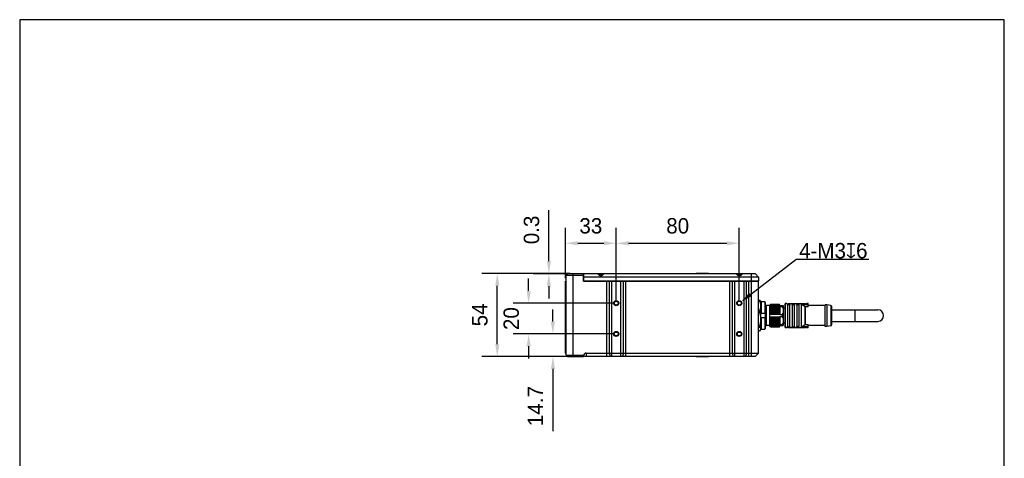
# Model space of a CAD drawing. Header units: millimetres. Extents: x -48 to 112, y 178 to 358.
# Tile 3 of 3: x -48 to 112, y 286 to 358. Entities that reach past the tile are written whole.
import ezdxf

# ---------------------------------------------------------------- set-up
doc = ezdxf.new("R2010")
doc.units = ezdxf.units.MM
doc.header["$LTSCALE"] = 46.255
doc.header["$PDMODE"] = 3
doc.header["$PDSIZE"] = 8
doc.layers.get('0').update_dxf_attribs({"linetype": 'CONTINUOUS'})
doc.layers.get('Defpoints').update_dxf_attribs({"linetype": 'CONTINUOUS'})
doc.layers.add('00_COMPONENTS', color=7, linetype='CONTINUOUS')
doc.layers.add('51__DRAFT_DIMS', color=7, linetype='CONTINUOUS')
doc.styles.get("Standard").update_dxf_attribs({"font": '兰亭黑 GBK.TTF', "height": 2.5})
doc.dimstyles.new('DIMSTYLE_1', dxfattribs={"dimtxt": 3, "dimasz": 2, "dimexe": 2.5, "dimexo": 0.5, "dimgap": 0.75, "dimtad": 1, "dimlfac": 4, "dimdsep": 46, "dimtxsty": 'STANDARD', "dimblk": '_FILLED', "dimblk1": '_FILLED', "dimblk2": '_FILLED', "dimcen": 0.09, "dimclrd": 8, "dimclre": 8, "dimclrt": 256, "dimazin": 2, "dimtp": 0.3, "dimtm": 0.3, "dimtfac": 1, "dimtofl": 0, "dimtmove": 0, "dimatfit": 3, "dimldrblk": '_FILLED', "dimfxl": 1, "dimtolj": 1, "dimarcsym": 0})

# ---------------------------------------------------------------- blocks, each defined once
blk = doc.blocks.new('_FILLED')
at = {"color": 0, "linetype": 'ByBlock'}
blk.add_solid([(0, 0), (-1, 0.167), (-1, -0.167)], dxfattribs=at)
blk = doc.blocks.new('*D1')
at = {"layer": '51__DRAFT_DIMS', "color": 8, "lineweight": -2}
for p, q in [((40.84, 315.56), (40.84, 323.75)), ((49.09, 312.01), (49.09, 323.75)), ((42.84, 321.25), (47.09, 321.25))]:
    blk.add_line(p, q, dxfattribs=at)
at = {"layer": 'Defpoints', "color": 0}
for p in [(49.09, 321.25), (40.84, 315.06), (49.09, 311.51)]:
    blk.add_point(p, dxfattribs=at)
at = {"layer": '51__DRAFT_DIMS', "color": 8, "linetype": 'ByBlock', "lineweight": -2, "xscale": 2, "yscale": 2, "zscale": 2, "rotation": 180}
blk.add_blockref('_FILLED', (40.84, 321.25), dxfattribs=at)
at = {"layer": '51__DRAFT_DIMS', "color": 8, "linetype": 'ByBlock', "lineweight": -2, "xscale": 2, "yscale": 2, "zscale": 2}
blk.add_blockref('_FILLED', (49.09, 321.25), dxfattribs=at)
at = {"layer": '51__DRAFT_DIMS', "insert": (44.96, 325.33), "char_height": 2.5, "attachment_point": 2, "line_spacing_factor": 0.9}
blk.add_mtext('\\A1;33', dxfattribs=at)
blk = doc.blocks.new('*D2')
at = {"layer": '51__DRAFT_DIMS', "color": 8, "lineweight": -2}
for p, q in [((49.09, 312.01), (49.09, 323.74)), ((69.09, 312.01), (69.09, 323.74)), ((51.09, 321.24), (67.09, 321.24))]:
    blk.add_line(p, q, dxfattribs=at)
at = {"layer": 'Defpoints', "color": 0}
for p in [(69.09, 321.24), (49.09, 311.51), (69.09, 311.51)]:
    blk.add_point(p, dxfattribs=at)
at = {"layer": '51__DRAFT_DIMS', "color": 8, "linetype": 'ByBlock', "lineweight": -2, "xscale": 2, "yscale": 2, "zscale": 2, "rotation": 180}
blk.add_blockref('_FILLED', (49.09, 321.24), dxfattribs=at)
at = {"layer": '51__DRAFT_DIMS', "color": 8, "linetype": 'ByBlock', "lineweight": -2, "xscale": 2, "yscale": 2, "zscale": 2}
blk.add_blockref('_FILLED', (69.09, 321.24), dxfattribs=at)
at = {"layer": '51__DRAFT_DIMS', "insert": (59.08, 325.33), "char_height": 2.5, "attachment_point": 2, "line_spacing_factor": 0.9}
blk.add_mtext('\\A1;80', dxfattribs=at)
blk = doc.blocks.new('*D3')
at = {"layer": '51__DRAFT_DIMS', "color": 8, "lineweight": -2}
for p, q in [((34.86, 313.51), (34.86, 315.51)), ((48.59, 311.51), (32.36, 311.51)), ((48.59, 306.51), (32.36, 306.51)), ((34.86, 304.51), (34.86, 302.51))]:
    blk.add_line(p, q, dxfattribs=at)
at = {"layer": 'Defpoints', "color": 0}
for p in [(49.09, 311.51), (34.86, 306.51), (49.09, 306.51)]:
    blk.add_point(p, dxfattribs=at)
at = {"layer": '51__DRAFT_DIMS', "color": 8, "linetype": 'ByBlock', "lineweight": -2, "xscale": 2, "yscale": 2, "zscale": 2}
for p, rotation in [((34.86, 311.51), 270), ((34.86, 306.51), 90)]:
    blk.add_blockref('_FILLED', p, dxfattribs=dict(at, rotation=rotation))
at = {"layer": '51__DRAFT_DIMS', "insert": (30.77, 309.01), "char_height": 2.5, "attachment_point": 2, "rotation": 90, "line_spacing_factor": 0.9}
blk.add_mtext('\\A1;20', dxfattribs=at)
blk = doc.blocks.new('*D4')
at = {"layer": '51__DRAFT_DIMS', "color": 8, "lineweight": -2}
for p, q in [((38.8, 308.51), (38.8, 310.51)), ((48.59, 306.51), (36.3, 306.51)), ((41.59, 302.84), (36.3, 302.84)), ((38.8, 300.84), (38.8, 290.74))]:
    blk.add_line(p, q, dxfattribs=at)
at = {"layer": 'Defpoints', "color": 0}
for p in [(38.8, 306.51), (49.09, 306.51), (42.09, 302.84)]:
    blk.add_point(p, dxfattribs=at)
at = {"layer": '51__DRAFT_DIMS', "color": 8, "linetype": 'ByBlock', "lineweight": -2, "xscale": 2, "yscale": 2, "zscale": 2}
for p, rotation in [((38.8, 306.51), 270.0000000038), ((38.8, 302.84), 90.00000000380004)]:
    blk.add_blockref('_FILLED', p, dxfattribs=dict(at, rotation=rotation))
at = {"layer": '51__DRAFT_DIMS', "insert": (34.71, 294.79), "char_height": 2.5, "attachment_point": 2, "rotation": 90, "line_spacing_factor": 0.9}
blk.add_mtext('\\A1;14.7', dxfattribs=at)
blk = doc.blocks.new('*D5')
at = {"layer": '51__DRAFT_DIMS', "color": 8, "lineweight": -2}
for p, q in [((41.59, 316.34), (27.26, 316.34)), ((29.76, 304.84), (29.76, 314.34)), ((41.59, 302.84), (27.26, 302.84))]:
    blk.add_line(p, q, dxfattribs=at)
at = {"layer": 'Defpoints', "color": 0}
for p in [(29.76, 316.34), (42.09, 316.34), (42.09, 302.84)]:
    blk.add_point(p, dxfattribs=at)
at = {"layer": '51__DRAFT_DIMS', "color": 8, "linetype": 'ByBlock', "lineweight": -2, "xscale": 2, "yscale": 2, "zscale": 2}
for p, rotation in [((29.76, 316.34), 90.00000000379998), ((29.76, 302.84), 270.0000000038)]:
    blk.add_blockref('_FILLED', p, dxfattribs=dict(at, rotation=rotation))
at = {"layer": '51__DRAFT_DIMS', "insert": (25.67, 309.6), "char_height": 2.5, "attachment_point": 2, "rotation": 90, "line_spacing_factor": 0.9}
blk.add_mtext('\\A1;54', dxfattribs=at)
blk = doc.blocks.new('*D6')
at = {"layer": '51__DRAFT_DIMS', "color": 8, "lineweight": -2}
for p, q in [((38.14, 318.34), (38.14, 326.64)), ((41.59, 316.34), (35.64, 316.34)), ((43.32, 316.26), (35.64, 316.26)), ((38.14, 314.26), (38.14, 312.26))]:
    blk.add_line(p, q, dxfattribs=at)
at = {"layer": 'Defpoints', "color": 0}
for p in [(38.14, 316.26), (42.09, 316.34), (43.82, 316.26)]:
    blk.add_point(p, dxfattribs=at)
at = {"layer": '51__DRAFT_DIMS', "color": 8, "linetype": 'ByBlock', "lineweight": -2, "xscale": 2, "yscale": 2, "zscale": 2}
for p, rotation in [((38.14, 316.34), 269.9999999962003), ((38.14, 316.26), 89.99999999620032)]:
    blk.add_blockref('_FILLED', p, dxfattribs=dict(at, rotation=rotation))
at = {"layer": '51__DRAFT_DIMS', "insert": (34.06, 321.09), "char_height": 2.5, "attachment_point": 1, "rotation": 90, "line_spacing_factor": 0.9}
blk.add_mtext('\\A1;0.3', dxfattribs=at)

msp = doc.modelspace()

# ---------------------------------------------------------------- linework, layer by layer
at = {"color": 8}
msp.add_line((70.9188, 312.9313), (78.2737, 318.6302), dxfattribs=at)
msp.add_lwpolyline([(-47.8474, 177.5619), (112.1526, 177.5619), (112.1526, 357.5619), (-47.8474, 357.5619)], close=True)
at = {"layer": '00_COMPONENTS'}
for p, q in [((41.2158, 316.3399), (40.9658, 316.0899)), ((40.9658, 303.0899), (40.9658, 316.0899)), ((40.9658, 316.0899), (43.7783, 316.0899)), ((41.2158, 316.3399), (43.7783, 316.3399)), ((42.0908, 302.8399), (42.0908, 316.3399)), ((43.7783, 315.0649), (43.7783, 316.3399)), ((43.8158, 316.2649), (43.7783, 316.2649)), ((43.7783, 316.1399), (43.8158, 316.1399)), ((72.2158, 315.7649), (43.7783, 315.7649)), ((43.8158, 315.1399), (43.8158, 316.2649)), ((71.7158, 316.2649), (43.8158, 316.2649)), ((46.8357, 316.0649), (46.3459, 316.0649)), ((46.7658, 316.0399), (46.4158, 316.0399)), ((46.5908, 316.0399), (46.5908, 316.0149)), ((62.0908, 316.2649), (62.0908, 316.3399)), ((64.0908, 316.3399), (62.0908, 316.3399)), ((64.0908, 316.3399), (64.0908, 316.2649)), ((69.3357, 316.0649), (68.8459, 316.0649)), ((69.2658, 316.0399), (68.9158, 316.0399)), ((69.0908, 316.0399), (69.0908, 316.0149)), ((71.0908, 315.1399), (71.0908, 316.2649)), ((71.7158, 316.2649), (72.2158, 315.7649)), ((72.2158, 315.7649), (72.2158, 315.1399)), ((40.8408, 303.3899), (40.8408, 315.0649)), ((40.9658, 315.0649), (40.8408, 315.0649)), ((40.9033, 303.3899), (40.9033, 315.0649)), ((43.7783, 315.1399), (72.2158, 315.1399)), ((43.7783, 315.0649), (72.2158, 315.0649)), ((47.5459, 302.8899), (47.5459, 315.0649)), ((47.9362, 315.0649), (47.9362, 303.3899)), ((48.3265, 315.0649), (48.3265, 302.8899)), ((49.855, 302.8899), (49.855, 315.0649)), ((50.2453, 303.3899), (50.2453, 315.0649)), ((50.6356, 302.8899), (50.6356, 315.0649)), ((62.0908, 315.0649), (62.0908, 315.1399)), ((64.0908, 315.1399), (64.0908, 315.0649)), ((67.5459, 302.8899), (67.5459, 315.0649)), ((67.9362, 315.0649), (67.9362, 303.3899)), ((68.3265, 315.0649), (68.3265, 302.8899)), ((69.855, 302.8899), (69.855, 315.0649)), ((70.2453, 303.3899), (70.2453, 315.0649)), ((70.6356, 302.8899), (70.6356, 315.0649)), ((71.0908, 302.8899), (71.0908, 315.0649)), ((72.2158, 303.3899), (72.2158, 315.0649)), ((72.4433, 311.9418), (72.2158, 311.9418)), ((72.4668, 311.7953), (72.2158, 311.7953)), ((72.5908, 311.7416), (72.5459, 311.8193)), ((72.5908, 307.2383), (72.5908, 311.7416)), ((72.7158, 311.7084), (72.5908, 311.5816)), ((73.2158, 311.7084), (72.7158, 311.7084)), ((72.7158, 309.8649), (72.7158, 311.7084)), ((73.2158, 311.7084), (73.2158, 309.8649)), ((73.3408, 311.5816), (73.2158, 311.7084)), ((73.3408, 307.3983), (73.3408, 311.5816)), ((73.3908, 310.8649), (73.3408, 310.8649)), ((73.3908, 310.8649), (73.4373, 310.9114)), ((73.3908, 308.1149), (73.3908, 310.8649)), ((73.4408, 310.907), (73.4385, 310.911)), ((73.4408, 307.9399), (73.4408, 311.0399)), ((74.0658, 311.1149), (73.5158, 311.1149)), ((73.5158, 307.8649), (73.5158, 311.1149)), ((74.0658, 311.1649), (74.1577, 311.3242)), ((74.0658, 307.8149), (74.0658, 311.1649)), ((75.6908, 311.1399), (74.0658, 311.1399)), ((74.0658, 310.9645), (75.6908, 310.9645)), ((74.0658, 310.856), (75.6908, 310.856)), ((74.118, 310.8137), (74.0658, 310.8469)), ((74.0801, 310.6213), (74.1322, 310.7445)), ((75.6765, 310.6213), (74.0801, 310.6213)), ((74.1534, 310.5748), (74.0801, 310.6213)), ((74.0945, 310.3523), (74.1577, 310.5018)), ((74.118, 311.2554), (75.6385, 311.2554)), ((75.6385, 310.8137), (74.118, 310.8137)), ((74.1214, 310.7986), (74.1219, 310.7966)), ((75.6244, 311.2799), (74.1322, 311.2799)), ((74.1322, 310.7445), (75.6244, 310.7445)), ((75.6031, 310.5748), (74.1534, 310.5748)), ((74.1556, 311.3205), (75.6009, 311.3205)), ((75.5988, 311.3242), (74.1577, 311.3242)), ((74.1577, 310.5018), (75.5988, 310.5018)), ((75.6908, 311.1649), (75.5988, 311.3242)), ((75.5988, 310.5018), (75.662, 310.3523)), ((75.6765, 310.6213), (75.6031, 310.5748)), ((75.6244, 310.7445), (75.6765, 310.6213)), ((75.6908, 310.8469), (75.6385, 310.8137)), ((75.6908, 311.1649), (75.6908, 311.1149)), ((75.6908, 311.1149), (76.1908, 311.1149)), ((75.6908, 310.9977), (76.0658, 310.9977)), ((75.6908, 310.9977), (75.6908, 309.6071)), ((76.0658, 311.1149), (76.0658, 310.9977)), ((76.1908, 311.1149), (76.1908, 307.8649)), ((76.5408, 310.6899), (76.1908, 310.6899)), ((76.5408, 307.5899), (76.5408, 311.3899)), ((76.7908, 311.4649), (76.6158, 311.4649)), ((76.6158, 307.5149), (76.6158, 311.4649)), ((76.7908, 311.4649), (76.7908, 311.4506)), ((76.9158, 311.2075), (76.9158, 307.7724)), ((79.8408, 311.4159), (76.9908, 311.4159)), ((77.2908, 307.7724), (77.2908, 311.2075)), ((77.6658, 311.2075), (77.6658, 307.7724)), ((78.0408, 307.7724), (78.0408, 311.2075)), ((78.4158, 311.2075), (78.4158, 307.7724)), ((78.7908, 307.7724), (78.7908, 311.2075)), ((79.1462, 311.317), (80.2908, 311.317)), ((79.1462, 311.317), (79.1462, 307.6629)), ((79.1829, 307.6732), (79.1829, 311.3066)), ((79.7737, 310.9423), (79.7737, 308.0376)), ((80.2908, 310.9315), (79.8104, 310.9315)), ((79.8104, 308.0483), (79.8104, 310.9315)), ((80.2908, 311.4649), (80.0408, 311.4649)), ((80.0408, 311.4506), (80.0408, 311.4649)), ((80.2908, 310.9315), (80.2908, 311.4649)), ((83.0658, 311.1149), (80.2908, 311.1149)), ((83.2908, 311.2399), (83.0658, 311.2399)), ((83.0658, 307.7399), (83.0658, 311.2399)), ((83.9851, 311.1314), (83.2908, 311.2399)), ((83.2908, 311.2399), (83.2908, 307.7399)), ((83.9851, 311.1314), (83.9851, 307.8484)), ((84.0908, 311.0079), (84.0908, 307.9719)), ((84.0908, 310.4274), (91.5908, 310.4274)), ((87.8408, 310.4274), (87.8408, 308.5524)), ((72.2158, 310.3665), (72.4668, 310.3665)), ((72.4668, 309.8835), (72.2158, 309.8835)), ((72.5859, 309.1147), (72.5857, 309.1167)), ((72.5908, 309.8649), (73.3408, 309.8649)), ((73.3408, 309.1149), (72.5908, 309.1149)), ((72.7158, 307.2714), (72.7158, 309.1149)), ((73.2158, 309.1149), (73.2158, 307.2714)), ((74.0658, 309.808), (74.118, 309.9316)), ((75.6908, 309.7738), (74.0658, 309.7738)), ((75.6908, 309.6653), (74.0658, 309.6653)), ((74.0658, 309.3145), (75.6908, 309.3145)), ((74.0658, 309.206), (75.6908, 309.206)), ((74.118, 309.0482), (74.0658, 309.1719)), ((74.0801, 310.0584), (74.1534, 310.2319)), ((75.6765, 310.0584), (74.0801, 310.0584)), ((74.1322, 310.0253), (74.0801, 310.0584)), ((74.0801, 308.9215), (74.1322, 308.9545)), ((75.6765, 308.9215), (74.0801, 308.9215)), ((74.1534, 308.748), (74.0801, 308.9215)), ((75.662, 310.3523), (74.0945, 310.3523)), ((74.1577, 310.3123), (74.0945, 310.3523)), ((74.118, 309.9316), (75.6385, 309.9316)), ((75.6385, 309.0482), (74.118, 309.0482)), ((75.6244, 310.0253), (74.1322, 310.0253)), ((74.1322, 308.9545), (75.6244, 308.9545)), ((74.1534, 310.2319), (75.6031, 310.2319)), ((75.5988, 310.3123), (74.1577, 310.3123)), ((75.662, 310.3523), (75.5988, 310.3123)), ((75.6031, 310.2319), (75.6765, 310.0584)), ((75.6765, 308.9215), (75.6031, 308.748)), ((75.6765, 310.0584), (75.6244, 310.0253)), ((75.6244, 308.9545), (75.6765, 308.9215)), ((75.6385, 309.9316), (75.6908, 309.808)), ((75.6908, 309.1719), (75.6385, 309.0482)), ((76.0658, 309.6071), (75.6908, 309.6071)), ((75.6908, 309.3727), (76.0658, 309.3727)), ((75.6908, 309.3727), (75.6908, 307.9821)), ((76.0658, 309.6071), (76.0658, 309.3727)), ((72.2158, 307.9316), (72.4668, 307.9316)), ((72.4668, 307.5781), (72.2158, 307.5781)), ((72.5908, 307.2383), (72.5459, 307.1605)), ((72.5908, 307.3983), (72.7158, 307.2714)), ((72.7158, 307.2714), (73.2158, 307.2714)), ((73.2158, 307.2714), (73.3408, 307.3983)), ((73.3908, 308.1149), (73.3408, 308.1149)), ((73.3908, 308.1149), (73.4408, 308.0649)), ((74.0658, 307.8649), (73.5158, 307.8649)), ((74.0658, 308.133), (74.118, 308.1661)), ((75.6908, 308.1238), (74.0658, 308.1238)), ((75.6908, 308.0153), (74.0658, 308.0153)), ((74.0658, 307.8399), (75.6908, 307.8399)), ((74.1577, 307.6557), (74.0658, 307.8149)), ((74.0801, 308.3586), (74.1534, 308.4051)), ((75.6765, 308.3586), (74.0801, 308.3586)), ((74.1322, 308.2354), (74.0801, 308.3586)), ((74.0945, 308.6275), (74.1577, 308.6676)), ((75.662, 308.6275), (74.0945, 308.6275)), ((74.1577, 308.478), (74.0945, 308.6275)), ((74.118, 308.1661), (75.6385, 308.1661)), ((75.6385, 307.7244), (74.118, 307.7244)), ((75.6244, 308.2354), (74.1322, 308.2354)), ((74.1322, 307.6999), (75.6244, 307.6999)), ((75.6031, 308.748), (74.1534, 308.748)), ((74.1534, 308.4051), (75.6031, 308.4051)), ((75.6031, 307.6631), (74.1534, 307.6631)), ((74.1577, 308.6676), (75.5988, 308.6676)), ((75.5988, 308.478), (74.1577, 308.478)), ((74.1577, 307.6557), (75.5988, 307.6557)), ((75.5988, 308.6676), (75.662, 308.6275)), ((75.662, 308.6275), (75.5988, 308.478)), ((75.5988, 307.6557), (75.6908, 307.8149)), ((75.6031, 308.4051), (75.6765, 308.3586)), ((75.6765, 308.3586), (75.6244, 308.2354)), ((75.6385, 308.1661), (75.6908, 308.133)), ((76.0658, 307.9821), (75.6908, 307.9821)), ((75.6908, 307.8649), (76.1908, 307.8649)), ((75.6908, 307.8649), (75.6908, 307.8149)), ((76.0658, 307.9821), (76.0658, 307.8649)), ((76.5408, 308.2899), (76.1908, 308.2899)), ((76.7908, 307.5149), (76.6158, 307.5149)), ((76.7908, 307.5293), (76.7908, 307.5149)), ((76.9908, 307.564), (79.8408, 307.564)), ((80.2908, 307.6629), (79.1462, 307.6629)), ((79.8104, 308.0483), (80.2908, 308.0483)), ((80.0408, 307.5149), (80.0408, 307.5293)), ((80.2908, 307.5149), (80.0408, 307.5149)), ((80.2908, 307.5149), (80.2908, 308.0483)), ((83.0658, 307.8649), (80.2908, 307.8649)), ((83.2908, 307.7399), (83.0658, 307.7399)), ((83.9851, 307.8484), (83.2908, 307.7399)), ((84.0908, 308.5524), (91.5908, 308.5524)), ((72.2158, 307.0551), (72.4668, 307.0551)), ((72.4433, 307.038), (72.2158, 307.038)), ((40.9658, 303.2649), (40.8408, 303.3899)), ((40.8408, 303.3899), (40.9658, 303.3899)), ((40.9658, 303.3241), (40.9033, 303.3899)), ((40.9658, 303.0899), (41.2158, 302.8399)), ((40.9658, 303.0899), (43.7783, 303.0899)), ((41.2158, 302.8399), (43.7783, 302.8399)), ((43.7783, 302.8899), (43.7783, 303.0899)), ((43.7783, 302.8899), (43.7783, 302.8399)), ((43.7783, 302.8899), (71.7158, 302.8899)), ((44.1871, 303.3899), (44.1871, 302.8899)), ((44.1871, 303.3899), (72.2158, 303.3899)), ((47.9362, 303.3899), (48.0924, 302.8899)), ((50.2453, 303.3899), (50.0892, 302.8899)), ((62.0908, 302.8899), (62.0908, 302.8399)), ((62.0908, 302.8399), (64.0908, 302.8399)), ((62.5283, 302.8399), (62.5283, 302.8899)), ((63.6533, 302.8899), (63.6533, 302.8399)), ((64.0908, 302.8399), (64.0908, 302.8899)), ((67.9362, 303.3899), (68.0924, 302.8899)), ((70.2453, 303.3899), (70.0892, 302.8899)), ((72.2158, 303.3899), (71.7158, 302.8899))]:
    msp.add_line(p, q, dxfattribs=at)
for centre, radius in [((49.0908, 311.5149), 0.4125), ((49.0908, 311.5149), 0.375), ((49.0908, 311.5149), 0.3125), ((69.0908, 311.5149), 0.4125), ((69.0908, 311.5149), 0.375), ((69.0908, 311.5149), 0.3125), ((49.0908, 306.5149), 0.4125), ((49.0908, 306.5149), 0.375), ((49.0908, 306.5149), 0.3125), ((69.0908, 306.5149), 0.4125), ((69.0908, 306.5149), 0.375), ((69.0908, 306.5149), 0.3125)]:
    msp.add_circle(centre, radius, dxfattribs=at)
for centre, radius, start, end in [((46.5908, 316.6399), 0.625, 216.869921, 323.130081), ((69.0908, 316.6399), 0.625, 216.869921, 323.130081), ((73.5158, 311.0399), 0.075, 90, 180), ((72.8077, 310.5114), 1.3447, 12.331889, 12.990717), ((72.7305, 310.4948), 1.4237, 10.098839, 12.237085), ((72.1302, 310.4191), 2.0292, 2.335277, 4.399034), ((77.6587, 310.4172), 2.0616, 175.617218, 177.648471), ((77.0295, 310.494), 1.4272, 167.0535, 169.890968), ((76.6158, 311.3899), 0.075, 90, 180), ((58.806, 277.6026), 39.385, 57.833683, 58.843548), ((83.9658, 311.0079), 0.125, 0, 81.119338), ((91.5908, 309.4899), 0.9375, 270, 90), ((68.9206, 308.9067), 3.6711, 1.31963, 3.24764), ((70.774, 310.4835), 3.3892, 350.628116, 352.230244), ((70.7434, 308.4917), 3.4202, 7.777011, 9.364629), ((71.4422, 310.4169), 2.7176, 356.094899, 357.792352), ((78.3473, 310.4187), 2.7505, 182.217809, 183.89494), ((79.013, 310.4881), 3.42, 187.776966, 189.364674), ((78.9827, 308.4963), 3.3894, 170.628164, 172.230196), ((73.5158, 307.9399), 0.075, 180, 270), ((72.7272, 308.4859), 1.4271, 347.053417, 349.891051), ((71.4092, 308.5611), 2.7505, 2.217821, 3.894929), ((72.0979, 308.5626), 2.0616, 355.617201, 357.648488), ((78.3144, 308.5629), 2.7176, 176.094913, 177.792338), ((77.6263, 308.5607), 2.0291, 182.335262, 184.399049), ((76.9999, 308.4798), 1.397, 190.078382, 192.977149), ((76.6158, 307.5899), 0.075, 180, 270), ((58.9078, 341.2122), 39.1911, 301.153955, 302.168816), ((83.9658, 307.9719), 0.125, 278.880662, 0)]:
    msp.add_arc(centre, radius, start, end, dxfattribs=at)
msp.add_ellipse((44.1871, 302.6828), major_axis=(0, 0.7071), ratio=0.70710678, start_param=0, end_param=0.95729239, dxfattribs=at)
for points, knots in [([(72.4433, 311.9418), (72.4421, 311.9418), (72.4395, 311.941), (72.4369, 311.9372), (72.4357, 311.9316), (72.4354, 311.9272), (72.4354, 311.9248)], [0, 0, 0, 0, 0.17457864, 0.37048218, 0.63860614, 1, 1, 1, 1]), ([(72.4354, 311.9248), (72.4354, 311.9215), (72.4359, 311.9144), (72.4382, 311.8975), (72.4438, 311.8717), (72.4537, 311.8357), (72.4621, 311.8095), (72.4668, 311.7953)], [0, 0, 0, 0, 0.0719648, 0.15993811, 0.38292779, 0.66502152, 1, 1, 1, 1]), ([(72.4668, 311.9248), (72.4645, 311.9273), (72.4602, 311.9318), (72.4539, 311.9372), (72.4485, 311.9407), (72.4449, 311.9418), (72.4433, 311.9418)], [0, 0, 0, 0, 0.34995484, 0.63068354, 0.84439426, 1, 1, 1, 1]), ([(72.4668, 311.9248), (72.4822, 311.9079), (72.5106, 311.8742), (72.5353, 311.8377), (72.5459, 311.8193)], [0, 0, 0, 0, 0.51811871, 1, 1, 1, 1]), ([(72.5908, 311.1421), (72.5891, 311.1972), (72.5809, 311.3075), (72.5465, 311.5273), (72.5023, 311.6892), (72.4668, 311.7953)], [0, 0, 0, 0, 0.2478061, 0.49674926, 1, 1, 1, 1]), ([(72.4668, 310.3665), (72.5023, 310.4726), (72.5465, 310.6345), (72.5809, 310.8543), (72.5891, 310.9646), (72.5908, 311.0197)], [0, 0, 0, 0, 0.50325078, 0.75219399, 1, 1, 1, 1]), ([(73.4385, 310.911), (73.4384, 310.9112), (73.4381, 310.9116), (73.4376, 310.9117), (73.4374, 310.9115), (73.4373, 310.9114)], [0, 0, 0, 0, 0.56660935, 0.76347029, 1, 1, 1, 1]), ([(73.4408, 310.9011), (73.4405, 310.9033), (73.44, 310.9061), (73.4392, 310.9094), (73.4387, 310.9106), (73.4385, 310.911)], [0, 0, 0, 0, 0.64064171, 0.85478261, 1, 1, 1, 1]), ([(76.1908, 310.6965), (76.1908, 310.7108), (76.1904, 310.7393), (76.1879, 310.7822), (76.1827, 310.8249), (76.1742, 310.8672), (76.1615, 310.9089), (76.1453, 310.942), (76.1275, 310.9661), (76.1108, 310.9822), (76.0936, 310.9923), (76.0781, 310.9969), (76.0699, 310.9977), (76.0658, 310.9977)], [0, 0, 0, 0, 0.12149282, 0.24303593, 0.36474896, 0.48683619, 0.60967241, 0.73425485, 0.79792352, 0.8630838, 0.93034522, 0.96498172, 1, 1, 1, 1]), ([(76.7908, 311.4506), (76.7908, 311.4497), (76.7918, 311.4476), (76.795, 311.4451), (76.7998, 311.4423), (76.8064, 311.4395), (76.8148, 311.4366), (76.8248, 311.4338), (76.8364, 311.4309), (76.8546, 311.427), (76.8806, 311.4228), (76.9278, 311.4175), (76.9651, 311.4159), (76.9908, 311.4159)], [0, 0, 0, 0, 0.01286314, 0.03176943, 0.05841555, 0.09318356, 0.13600557, 0.18661088, 0.2446165, 0.30955215, 0.45795703, 0.62671024, 1, 1, 1, 1]), ([(76.9158, 311.2075), (76.9158, 311.2139), (76.9179, 311.227), (76.928, 311.2454), (76.9447, 311.2617), (76.9674, 311.2755), (76.9956, 311.2867), (77.0286, 311.2949), (77.065, 311.3), (77.1033, 311.3017), (77.1416, 311.3), (77.178, 311.2949), (77.211, 311.2867), (77.2392, 311.2755), (77.2619, 311.2617), (77.2785, 311.2454), (77.2886, 311.227), (77.2908, 311.2139), (77.2908, 311.2075)], [0, 0, 0, 0, 0.04184648, 0.0857895, 0.13528191, 0.1927095, 0.25906809, 0.33383742, 0.41513535, 0.49999829, 0.58486123, 0.66615903, 0.74092814, 0.80728589, 0.86471544, 0.91419712, 0.95815008, 1, 1, 1, 1]), ([(77.2908, 311.1497), (77.2908, 311.1563), (77.2887, 311.1698), (77.2787, 311.1887), (77.2622, 311.2056), (77.2395, 311.2199), (77.2113, 311.2315), (77.1782, 311.24), (77.1417, 311.2453), (77.1033, 311.2471), (77.0649, 311.2453), (77.0283, 311.24), (76.9953, 311.2315), (76.9671, 311.2199), (76.9444, 311.2056), (76.9279, 311.1888), (76.9179, 311.1698), (76.9158, 311.1563), (76.9158, 311.1497)], [0, 0, 0, 0, 0.04267941, 0.08721724, 0.13694647, 0.19429009, 0.26034822, 0.33471092, 0.41557186, 0.49999828, 0.58442464, 0.6652855, 0.73964786, 0.80570499, 0.8630505, 0.91276996, 0.95731546, 1, 1, 1, 1]), ([(77.6658, 311.2075), (77.6658, 311.2139), (77.6679, 311.227), (77.678, 311.2454), (77.6947, 311.2617), (77.7174, 311.2755), (77.7456, 311.2867), (77.7786, 311.2949), (77.815, 311.3), (77.8533, 311.3017), (77.8916, 311.3), (77.928, 311.2949), (77.961, 311.2867), (77.9892, 311.2755), (78.0119, 311.2617), (78.0285, 311.2454), (78.0386, 311.227), (78.0408, 311.2139), (78.0408, 311.2075)], [0, 0, 0, 0, 0.04185342, 0.08580227, 0.13528274, 0.19271285, 0.2590691, 0.33383881, 0.41513626, 0.49999882, 0.58486117, 0.66615912, 0.74092892, 0.80728568, 0.8647165, 0.91419784, 0.95814645, 1, 1, 1, 1]), ([(78.0408, 311.1497), (78.0408, 311.1563), (78.0387, 311.1698), (78.0287, 311.1888), (78.0122, 311.2056), (77.9895, 311.2199), (77.9613, 311.2315), (77.9282, 311.24), (77.8917, 311.2453), (77.8533, 311.2471), (77.8149, 311.2453), (77.7783, 311.24), (77.7453, 311.2315), (77.7171, 311.2199), (77.6944, 311.2056), (77.6779, 311.1887), (77.6679, 311.1698), (77.6658, 311.1563), (77.6658, 311.1497)], [0, 0, 0, 0, 0.0426909, 0.0872289, 0.13694753, 0.19430088, 0.26035018, 0.33471568, 0.41557572, 0.50000132, 0.5844269, 0.66528624, 0.7396519, 0.80570346, 0.86305812, 0.91276236, 0.95730693, 1, 1, 1, 1]), ([(78.4158, 311.2075), (78.4158, 311.2139), (78.4179, 311.227), (78.428, 311.2454), (78.4447, 311.2617), (78.4674, 311.2755), (78.4956, 311.2867), (78.5286, 311.2949), (78.565, 311.3), (78.6033, 311.3017), (78.6416, 311.3), (78.678, 311.2949), (78.711, 311.2867), (78.7392, 311.2755), (78.7619, 311.2617), (78.7785, 311.2454), (78.7886, 311.227), (78.7908, 311.2139), (78.7908, 311.2075)], [0, 0, 0, 0, 0.04185342, 0.08580227, 0.13528274, 0.19271285, 0.2590691, 0.33383881, 0.41513626, 0.49999882, 0.58486117, 0.66615912, 0.74092892, 0.80728568, 0.8647165, 0.91419784, 0.95814645, 1, 1, 1, 1]), ([(78.7908, 311.1497), (78.7908, 311.1563), (78.7887, 311.1698), (78.7787, 311.1888), (78.7622, 311.2056), (78.7395, 311.2199), (78.7113, 311.2315), (78.6782, 311.24), (78.6417, 311.2453), (78.6033, 311.2471), (78.5649, 311.2453), (78.5283, 311.24), (78.4953, 311.2315), (78.4671, 311.2199), (78.4444, 311.2056), (78.4279, 311.1887), (78.4179, 311.1698), (78.4158, 311.1563), (78.4158, 311.1497)], [0, 0, 0, 0, 0.0426909, 0.0872289, 0.13694753, 0.19430088, 0.26035018, 0.33471568, 0.41557572, 0.50000132, 0.5844269, 0.66528624, 0.7396519, 0.80570346, 0.86305812, 0.91276236, 0.95730693, 1, 1, 1, 1]), ([(79.1462, 311.317), (79.1526, 311.317), (79.1655, 311.3152), (79.1774, 311.31), (79.1829, 311.3066)], [0, 0, 0, 0, 0.49996432, 1, 1, 1, 1]), ([(79.7737, 310.9423), (79.7791, 310.9388), (79.791, 310.9334), (79.8039, 310.9315), (79.8104, 310.9315)], [0, 0, 0, 0, 0.50006393, 1, 1, 1, 1]), ([(79.8408, 311.4159), (79.8665, 311.4159), (79.9038, 311.4174), (79.951, 311.4228), (79.9809, 311.4277), (80.0025, 311.4325), (80.0168, 311.4366), (80.0251, 311.4395), (80.0318, 311.4423), (80.0366, 311.4451), (80.0397, 311.4476), (80.0408, 311.4497), (80.0408, 311.4506)], [0, 0, 0, 0, 0.37329801, 0.54205526, 0.69046288, 0.81338992, 0.86399499, 0.90681537, 0.94158889, 0.96824297, 0.98714623, 1, 1, 1, 1]), ([(72.4668, 309.8835), (72.4564, 309.9258), (72.441, 310.0117), (72.4341, 310.1196), (72.4367, 310.2037), (72.4425, 310.2624), (72.4522, 310.3166), (72.4615, 310.3505), (72.4668, 310.3665)], [0, 0, 0, 0, 0.26741843, 0.53477076, 0.66274157, 0.78400003, 0.89682104, 1, 1, 1, 1]), ([(72.5857, 309.1167), (72.5783, 309.2459), (72.5499, 309.5037), (72.4976, 309.7577), (72.4668, 309.8835)], [0, 0, 0, 0, 0.49974017, 1, 1, 1, 1]), ([(72.4668, 307.9316), (72.5026, 308.0778), (72.5468, 308.2996), (72.5809, 308.5985), (72.5891, 308.7488), (72.5908, 308.8239)], [0, 0, 0, 0, 0.50017966, 0.75013289, 1, 1, 1, 1]), ([(76.0658, 309.6071), (76.0699, 309.6071), (76.0781, 309.6079), (76.0937, 309.6125), (76.1108, 309.6227), (76.1275, 309.6388), (76.1453, 309.6628), (76.1615, 309.6959), (76.1742, 309.7376), (76.1827, 309.7799), (76.1879, 309.8226), (76.1904, 309.8655), (76.1908, 309.8941), (76.1908, 309.9084)], [0, 0, 0, 0, 0.03502193, 0.06966237, 0.13692379, 0.20207704, 0.26574063, 0.39031536, 0.5131595, 0.63525233, 0.75696463, 0.87850711, 1, 1, 1, 1]), ([(76.1908, 309.0715), (76.1908, 309.0858), (76.1904, 309.1143), (76.1879, 309.1572), (76.1827, 309.1999), (76.1742, 309.2422), (76.1615, 309.2839), (76.1453, 309.317), (76.1275, 309.3411), (76.1108, 309.3572), (76.0936, 309.3673), (76.0781, 309.3719), (76.0699, 309.3727), (76.0658, 309.3727)], [0, 0, 0, 0, 0.12149282, 0.24303593, 0.36474896, 0.48683619, 0.60967241, 0.73425485, 0.79792352, 0.8630838, 0.93034522, 0.96498172, 1, 1, 1, 1]), ([(72.4668, 307.5781), (72.4612, 307.5842), (72.4515, 307.6001), (72.4421, 307.6295), (72.4365, 307.6661), (72.4348, 307.7096), (72.437, 307.759), (72.4455, 307.8341), (72.4571, 307.8921), (72.4668, 307.9316)], [0, 0, 0, 0, 0.06822697, 0.1521512, 0.25407296, 0.37418144, 0.51126383, 0.66316443, 1, 1, 1, 1]), ([(72.5908, 307.339), (72.589, 307.3594), (72.5804, 307.4012), (72.554, 307.4619), (72.5155, 307.5215), (72.484, 307.5592), (72.4668, 307.5781)], [0, 0, 0, 0, 0.22464474, 0.46275512, 0.72038971, 1, 1, 1, 1]), ([(72.5459, 307.1605), (72.5581, 307.1817), (72.5785, 307.2247), (72.5888, 307.2714), (72.5908, 307.2942)], [0, 0, 0, 0, 0.51701147, 1, 1, 1, 1]), ([(76.0658, 307.9821), (76.0699, 307.9821), (76.0781, 307.9829), (76.0937, 307.9875), (76.1108, 307.9977), (76.1275, 308.0138), (76.1453, 308.0378), (76.1615, 308.0709), (76.1742, 308.1126), (76.1827, 308.1549), (76.1879, 308.1976), (76.1904, 308.2405), (76.1908, 308.2691), (76.1908, 308.2834)], [0, 0, 0, 0, 0.03502306, 0.06966466, 0.13692694, 0.20207974, 0.26574285, 0.39031681, 0.51316048, 0.63525308, 0.75696516, 0.87850737, 1, 1, 1, 1]), ([(76.9908, 307.564), (76.9651, 307.564), (76.9278, 307.5624), (76.8806, 307.557), (76.8507, 307.5521), (76.8291, 307.5473), (76.8148, 307.5432), (76.8064, 307.5403), (76.7998, 307.5375), (76.795, 307.5348), (76.7918, 307.5322), (76.7908, 307.5301), (76.7908, 307.5293)], [0, 0, 0, 0, 0.37329801, 0.54205526, 0.69046288, 0.81338992, 0.86399499, 0.90681537, 0.94158889, 0.96824297, 0.98714623, 1, 1, 1, 1]), ([(76.9158, 307.8301), (76.9158, 307.8235), (76.9179, 307.81), (76.9279, 307.7911), (76.9444, 307.7743), (76.967, 307.7599), (76.9953, 307.7483), (77.0283, 307.7398), (77.0649, 307.7345), (77.1033, 307.7328), (77.1417, 307.7345), (77.1782, 307.7398), (77.2113, 307.7483), (77.2395, 307.7599), (77.2622, 307.7743), (77.2787, 307.7911), (77.2887, 307.81), (77.2908, 307.8235), (77.2908, 307.8301)], [0, 0, 0, 0, 0.04267786, 0.0872292, 0.13694192, 0.19429338, 0.26034836, 0.33471163, 0.41557273, 0.49999875, 0.584425, 0.66528602, 0.73964852, 0.80570429, 0.86305084, 0.9127729, 0.95731403, 1, 1, 1, 1]), ([(77.2908, 307.7724), (77.2908, 307.766), (77.2886, 307.7528), (77.2785, 307.7344), (77.2619, 307.7181), (77.2392, 307.7043), (77.211, 307.6931), (77.178, 307.6849), (77.1416, 307.6798), (77.1033, 307.6781), (77.065, 307.6798), (77.0286, 307.6849), (76.9956, 307.6931), (76.9674, 307.7043), (76.9447, 307.7182), (76.928, 307.7344), (76.9179, 307.7528), (76.9158, 307.766), (76.9158, 307.7724)], [0, 0, 0, 0, 0.04184648, 0.0857895, 0.13528191, 0.1927095, 0.25906809, 0.33383742, 0.41513535, 0.49999829, 0.58486123, 0.66615903, 0.74092814, 0.80728589, 0.86471544, 0.91419712, 0.95815008, 1, 1, 1, 1]), ([(77.6658, 307.8301), (77.6658, 307.8235), (77.6679, 307.81), (77.6779, 307.7911), (77.6944, 307.7743), (77.7171, 307.7599), (77.7453, 307.7483), (77.7783, 307.7398), (77.8149, 307.7345), (77.8533, 307.7328), (77.8917, 307.7345), (77.9282, 307.7398), (77.9613, 307.7483), (77.9895, 307.7599), (78.0121, 307.7743), (78.0287, 307.7911), (78.0386, 307.81), (78.0408, 307.8235), (78.0408, 307.8301)], [0, 0, 0, 0, 0.04268992, 0.08723114, 0.13694933, 0.19429408, 0.26035504, 0.33471548, 0.41557421, 0.5000025, 0.58442607, 0.66529219, 0.7396401, 0.80571323, 0.86304777, 0.91277732, 0.95730616, 1, 1, 1, 1]), ([(78.0408, 307.7724), (78.0408, 307.766), (78.0386, 307.7528), (78.0285, 307.7344), (78.0119, 307.7182), (77.9892, 307.7043), (77.961, 307.6931), (77.928, 307.6849), (77.8916, 307.6798), (77.8533, 307.6781), (77.815, 307.6798), (77.7786, 307.6849), (77.7456, 307.6931), (77.7174, 307.7043), (77.6947, 307.7182), (77.678, 307.7344), (77.6679, 307.7528), (77.6658, 307.766), (77.6658, 307.7724)], [0, 0, 0, 0, 0.04185342, 0.08580227, 0.13528274, 0.19271285, 0.2590691, 0.33383881, 0.41513626, 0.49999882, 0.58486117, 0.66615912, 0.74092892, 0.80728568, 0.8647165, 0.91419784, 0.95814645, 1, 1, 1, 1]), ([(78.4158, 307.8301), (78.4158, 307.8235), (78.4179, 307.81), (78.4279, 307.7911), (78.4444, 307.7743), (78.4671, 307.7599), (78.4953, 307.7483), (78.5283, 307.7398), (78.5649, 307.7345), (78.6033, 307.7328), (78.6417, 307.7345), (78.6782, 307.7398), (78.7113, 307.7483), (78.7395, 307.7599), (78.7621, 307.7743), (78.7787, 307.7911), (78.7886, 307.81), (78.7908, 307.8235), (78.7908, 307.8301)], [0, 0, 0, 0, 0.04268992, 0.08723114, 0.13694933, 0.19429408, 0.26035504, 0.33471548, 0.41557421, 0.5000025, 0.58442607, 0.66529219, 0.7396401, 0.80571323, 0.86304777, 0.91277732, 0.95730616, 1, 1, 1, 1]), ([(78.7908, 307.7724), (78.7908, 307.766), (78.7886, 307.7528), (78.7785, 307.7344), (78.7619, 307.7182), (78.7392, 307.7043), (78.711, 307.6931), (78.678, 307.6849), (78.6416, 307.6798), (78.6033, 307.6781), (78.565, 307.6798), (78.5286, 307.6849), (78.4956, 307.6931), (78.4674, 307.7043), (78.4447, 307.7182), (78.428, 307.7344), (78.4179, 307.7528), (78.4158, 307.766), (78.4158, 307.7724)], [0, 0, 0, 0, 0.04185342, 0.08580227, 0.13528274, 0.19271285, 0.2590691, 0.33383881, 0.41513626, 0.49999882, 0.58486117, 0.66615912, 0.74092892, 0.80728568, 0.8647165, 0.91419784, 0.95814645, 1, 1, 1, 1]), ([(79.1829, 307.6732), (79.1774, 307.6699), (79.1655, 307.6647), (79.1526, 307.6629), (79.1462, 307.6629)], [0, 0, 0, 0, 0.50005183, 1, 1, 1, 1]), ([(79.8104, 308.0483), (79.8039, 308.0483), (79.791, 308.0464), (79.7791, 308.041), (79.7737, 308.0376)], [0, 0, 0, 0, 0.49993684, 1, 1, 1, 1]), ([(80.0408, 307.5293), (80.0408, 307.5301), (80.0397, 307.5322), (80.0366, 307.5348), (80.0318, 307.5375), (80.0251, 307.5403), (80.0168, 307.5432), (80.0068, 307.5461), (79.9952, 307.5489), (79.9769, 307.5528), (79.951, 307.557), (79.9038, 307.5624), (79.8665, 307.564), (79.8408, 307.564)], [0, 0, 0, 0, 0.01286314, 0.03176943, 0.05841555, 0.09318356, 0.13600557, 0.18661088, 0.2446165, 0.30955215, 0.45795703, 0.62671024, 1, 1, 1, 1]), ([(72.4433, 307.038), (72.4449, 307.038), (72.4485, 307.0392), (72.4539, 307.0426), (72.4602, 307.0481), (72.4645, 307.0525), (72.4668, 307.0551)], [0, 0, 0, 0, 0.15567031, 0.36935895, 0.65006659, 1, 1, 1, 1]), ([(72.4668, 307.0551), (72.4822, 307.0719), (72.5106, 307.1056), (72.5353, 307.1422), (72.5459, 307.1605)], [0, 0, 0, 0, 0.51811871, 1, 1, 1, 1])]:
    msp.add_open_spline(points, degree=3, knots=knots, dxfattribs=at)
at = {"layer": '51__DRAFT_DIMS', "color": 8}
msp.add_line((90.1635, 318.6302), (78.2737, 318.6302), dxfattribs=at)

# ---------------------------------------------------------------- block references
at = {"color": 8, "xscale": 2, "yscale": 2, "zscale": 2, "rotation": 217.7698127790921}
msp.add_blockref('_FILLED', (69.3378, 311.7063), dxfattribs=at)

# ---------------------------------------------------------------- texts
at = {"layer": '51__DRAFT_DIMS', "color": 0, "insert": (78.8091, 321.2888), "char_height": 2.5, "attachment_point": 1, "line_spacing_factor": 0.9}
msp.add_mtext('\\A1;4-M3{\\fgdt|b0|i0|c134|p49;x}6', dxfattribs=at)

# ---------------------------------------------------------------- dimensions: what is measured, and where the dimension line sits
at = {"layer": '51__DRAFT_DIMS', "color": 4}
for base, p1, p2, angle, picture, middle in [((38.1393, 316.2649), (42.0908, 316.3399), (43.8158, 316.2649), 270, '*D6', (38.1393, 323.4918)), ((29.7562, 316.3399), (42.0908, 302.8399), (42.0908, 316.3399), 90, '*D5', (29.7562, 309.595)), ((34.856, 306.5149), (49.0908, 311.5149), (49.0908, 306.5149), 270, '*D3', (34.856, 309.0083)), ((38.7967, 306.5149), (42.0908, 302.8399), (49.0908, 306.5149), 90, '*D4', (38.7967, 294.7915))]:
    dim = msp.add_linear_dim(base=base, p1=p1, p2=p2, angle=angle, dimstyle='DIMSTYLE_1', override={"dimtxsty": 'STANDARD'}, dxfattribs=at)
    dim.commit()
    dim.dimension.update_dxf_attribs({"geometry": picture, "text_midpoint": middle, "dimtype": 160})
for base, p1, p2, picture, middle in [((49.0908, 321.2476), (40.8408, 315.0649), (49.0908, 311.5149), '*D1', (44.9563, 321.2476)), ((69.0908, 321.2436), (49.0908, 311.5149), (69.0908, 311.5149), '*D2', (59.0798, 321.2436))]:
    dim = msp.add_linear_dim(base=base, p1=p1, p2=p2, dimstyle='DIMSTYLE_1', override={"dimtxsty": 'STANDARD'}, dxfattribs=at)
    dim.commit()
    dim.dimension.update_dxf_attribs({"geometry": picture, "text_midpoint": middle, "dimtype": 160})

doc.saveas('drawing.dxf')
